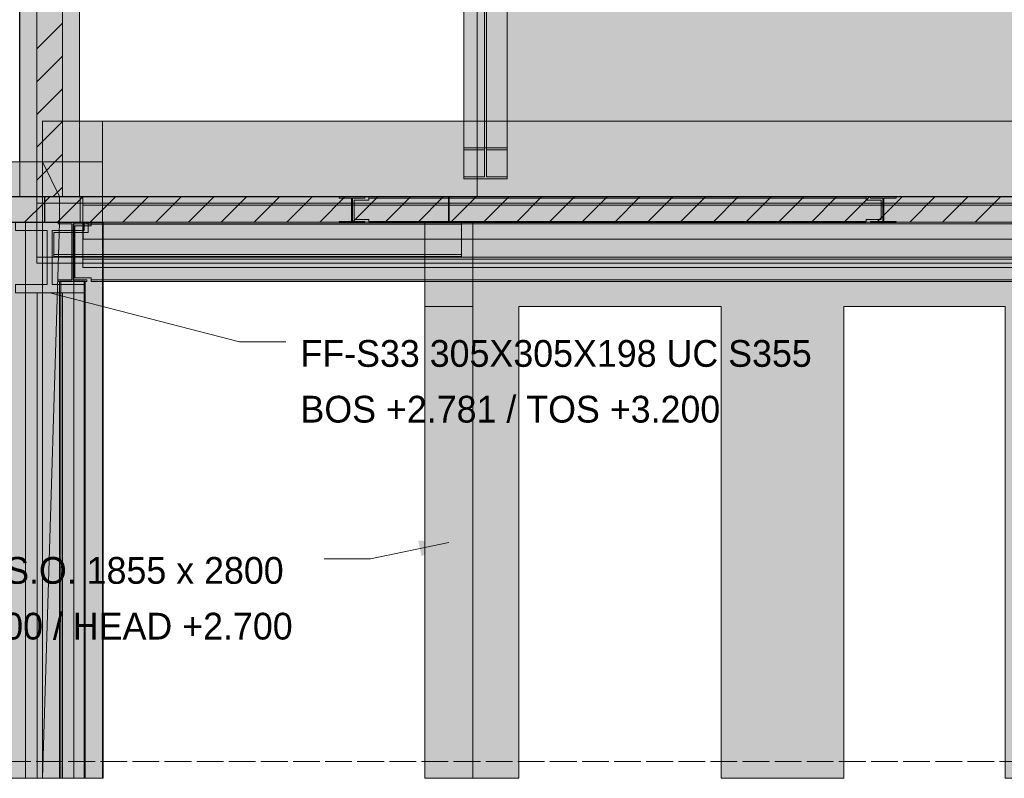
# Model space of a CAD drawing. Header units: millimetres. Extents: x 17 to 413, y 4 to 292.
# Tile 5 of 57: x 105 to 152, y 76 to 112. Entities that reach past the tile are written whole.
import ezdxf

# ---------------------------------------------------------------- set-up
doc = ezdxf.new("R2010")
doc.units = ezdxf.units.MM
doc.linetypes.add('DASHED', pattern=[1.524, 1.27, -0.254])
for name, color, linetype in [('FILL-C_BDBDBF', 7, 'Continuous'), ('FILL-EPS', 7, 'Continuous'), ('FILL-INK', 7, 'Continuous'), ('FILL-LIGHT', 7, 'Continuous'), ('FILL-STEEL', 7, 'Continuous'), ('FILL-WHITE', 7, 'Continuous'), ('LINE-CORE', 7, 'Continuous'), ('LINE-INK', 7, 'Continuous'), ('LINE-STEEL-DASH', 7, 'DASHED'), ('LINE-STEEL_GREY', 7, 'Continuous'), ('TEXT-INK', 7, 'Continuous')]:
    doc.layers.add(name, color=color, linetype=linetype)

msp = doc.modelspace()

# ---------------------------------------------------------------- hatches: boundary and pattern name
at = {"layer": 'FILL-C_BDBDBF', "true_color": 0xbdbdbf}
h = msp.add_hatch(color=9, dxfattribs=at)
h.dxf.hatch_style = 1
h.paths.add_polyline_path([(107.113, 103.845), (105.894, 103.845), (105.894, 128.445), (107.113, 128.445)])
at = {"layer": 'FILL-EPS', "true_color": 0xccffff}
h = msp.add_hatch(color=7, dxfattribs=at)
h.dxf.hatch_style = 1
h.paths.add_polyline_path([(105.894, 128.445), (105.894, 103.845), (105.865, 103.845), (105.081, 103.845), (105.081, 117.145), (105.081, 125.389), (105.081, 128.445)])
h = msp.add_hatch(color=7, dxfattribs=at)
h.dxf.hatch_style = 1
h.paths.add_polyline_path([(107.926, 128.445), (107.926, 125.389), (107.926, 112.089), (107.926, 103.845), (107.113, 103.845), (107.113, 128.445), (107.142, 128.445)])
h = msp.add_hatch(color=7, dxfattribs=at)
h.dxf.hatch_style = 1
h.paths.add_polyline_path([(124.574, 102.645), (126.588, 102.645), (126.588, 101.619), (126.588, 98.649), (126.239, 98.649), (124.302, 98.649), (124.302, 101.619), (124.302, 102.644), (124.302, 102.645)])
at = {"layer": 'FILL-INK', "true_color": 0x1a1a1f}
h = msp.add_hatch(color=250, dxfattribs=at)
h.dxf.hatch_style = 1
h.paths.add_polyline_path([(106.506, 99.293), (107.957, 99.311), (107.766, 98.575)])
h = msp.add_hatch(color=250, dxfattribs=at)
h.dxf.hatch_style = 1
h.paths.add_polyline_path([(125.443, 87.445), (124.15, 86.787), (123.995, 87.531)])
at = {"layer": 'FILL-LIGHT', "true_color": 0xcccccf}
h = msp.add_hatch(color=254, dxfattribs=at)
h.dxf.hatch_style = 1
h.paths.add_polyline_path([(102.282, 103.845), (106.256, 103.845), (106.256, 103.749), (106.256, 102.645), (87.726, 102.645), (87.726, 103.845)])
h = msp.add_hatch(color=254, dxfattribs=at)
h.dxf.hatch_style = 1
h.paths.add_polyline_path([(116.576, 103.845), (125.436, 103.845), (125.436, 103.29), (125.436, 102.645), (115.137, 102.645), (106.276, 102.645), (106.276, 103.2), (106.276, 103.845)])
h = msp.add_hatch(color=254, dxfattribs=at)
h.dxf.hatch_style = 1
h.paths.add_polyline_path([(125.456, 103.845), (157.065, 103.845), (158.666, 103.845), (158.666, 103.787), (158.666, 102.645), (127.057, 102.645), (125.456, 102.645), (125.456, 102.703)])
at = {"layer": 'FILL-STEEL', "true_color": 0x0d2973}
h = msp.add_hatch(color=166, dxfattribs=at)
h.dxf.hatch_style = 1
h.paths.add_polyline_path([(104.878, 99.293), (104.878, 99.684), (104.878, 99.687), (104.89, 99.687), (106.384, 99.687), (106.384, 102.232), (106.384, 102.251), (106.372, 102.251), (104.878, 102.251), (104.878, 102.642), (104.878, 102.645), (104.903, 102.645), (108.134, 102.645), (108.134, 102.254), (108.134, 102.251), (108.122, 102.251), (106.628, 102.251), (106.628, 99.707), (106.628, 99.687), (106.64, 99.687), (108.134, 99.687), (108.134, 99.296), (108.134, 99.293), (108.109, 99.293)])
at = {"layer": 'FILL-WHITE', "true_color": 0xffffff}
h = msp.add_hatch(color=7, dxfattribs=at)
h.dxf.hatch_style = 1
h.paths.add_polyline_path([(126.161, 128.877), (128.211, 128.877), (128.211, 106.179), (126.161, 106.179)])
h = msp.add_hatch(color=7, dxfattribs=at)
h.dxf.hatch_style = 1
h.paths.add_polyline_path([(127.145, 128.739), (127.145, 106.081), (126.161, 106.081), (126.161, 128.739)])
h = msp.add_hatch(color=7, dxfattribs=at)
h.dxf.hatch_style = 1
h.paths.add_polyline_path([(128.211, 128.739), (128.211, 106.081), (127.227, 106.081), (127.227, 128.739)])
h = msp.add_hatch(color=7, dxfattribs=at)
h.dxf.hatch_style = 1
h.paths.add_polyline_path([(107.926, 128.445), (107.926, 105.506), (105.079, 105.506), (105.079, 128.445)])
h = msp.add_hatch(color=7, dxfattribs=at)
h.dxf.hatch_style = 1
h.paths.add_polyline_path([(105.081, 128.445), (107.926, 128.445), (107.926, 105.506), (105.081, 105.506), (105.08, 105.493), (105.079, 105.493), (105.079, 128.445)])
h = msp.add_hatch(color=7, dxfattribs=at)
h.dxf.hatch_style = 1
h.paths.add_polyline_path([(107.926, 128.445), (107.926, 103.845), (105.081, 103.845), (105.081, 128.445)])
h = msp.add_hatch(color=7, dxfattribs=at)
h.dxf.hatch_style = 1
h.paths.add_polyline_path([(127.145, 126.933), (127.145, 104.804), (126.161, 104.804), (126.161, 126.933)])
h = msp.add_hatch(color=7, dxfattribs=at)
h.dxf.hatch_style = 1
h.paths.add_polyline_path([(126.161, 104.707), (126.161, 126.795), (128.211, 126.795), (128.211, 104.707)])
h = msp.add_hatch(color=7, dxfattribs=at)
h.dxf.hatch_style = 1
h.paths.add_polyline_path([(200.418, 126.845), (218.446, 108.817), (218.446, 103.845), (126.786, 103.845), (126.786, 126.845)])
h = msp.add_hatch(color=7, dxfattribs=at)
h.dxf.hatch_style = 1
h.paths.add_polyline_path([(200.418, 126.845), (218.446, 108.817), (218.446, 103.845), (126.786, 103.845), (126.786, 126.845)])
h = msp.add_hatch(color=7, dxfattribs=at)
h.dxf.hatch_style = 1
h.paths.add_polyline_path([(128.211, 126.933), (128.211, 104.804), (127.227, 104.804), (127.227, 126.933)])
h = msp.add_hatch(color=7, dxfattribs=at)
h.dxf.hatch_style = 1
h.paths.add_polyline_path([(105.081, 103.845), (105.081, 123.849), (107.926, 123.849), (107.926, 103.845)])
h = msp.add_hatch(color=7, dxfattribs=at)
h.dxf.hatch_style = 1
h.paths.add_polyline_path([(107.926, 123.849), (107.926, 103.845), (105.081, 103.845), (105.081, 123.849)])
h = msp.add_hatch(color=7, dxfattribs=at)
h.dxf.hatch_style = 1
h.paths.add_polyline_path([(106.163, 107.458), (106.163, 107.458), (106.164, 107.458), (106.165, 107.445)])
h = msp.add_hatch(color=7, dxfattribs=at)
h.dxf.hatch_style = 1
h.paths.add_polyline_path([(109.01, 107.445), (109.012, 107.449), (109.012, 107.445), (109.012, 107.445), (109.012, 103.855), (109.01, 103.855), (107.959, 103.855), (107.959, 102.635), (109.01, 102.635), (109.011, 102.648), (109.012, 102.648), (109.012, 76.245), (109.01, 76.245), (106.165, 76.245), (106.165, 107.445)])
h = msp.add_hatch(color=7, dxfattribs=at)
h.dxf.hatch_style = 1
h.paths.add_polyline_path([(109.012, 107.445), (109.012, 76.245), (106.165, 76.245), (106.165, 107.445)])
h = msp.add_hatch(color=7, dxfattribs=at)
h.dxf.hatch_style = 1
h.paths.add_polyline_path([(109.01, 107.445), (109.01, 103.855), (106.978, 103.855), (106.978, 102.635), (109.01, 102.635), (109.01, 76.245), (106.165, 76.245), (106.165, 107.445)])
h = msp.add_hatch(color=7, dxfattribs=at)
h.dxf.hatch_style = 1
h.paths.add_polyline_path([(106.165, 107.445), (109.01, 107.445), (109.01, 103.855), (106.978, 103.855), (106.978, 102.635), (109.01, 102.635), (109.01, 76.245), (106.165, 76.245)])
h = msp.add_hatch(color=7, dxfattribs=at)
h.dxf.hatch_style = 1
h.paths.add_polyline_path([(109.012, 107.445), (159.125, 107.445), (159.125, 76.245), (157.866, 76.245), (157.866, 102.649), (109.038, 102.649), (109.038, 76.245), (109.038, 76.245), (109.038, 76.245), (109.012, 76.245), (109.012, 107.445)])
h = msp.add_hatch(color=7, dxfattribs=at)
h.dxf.hatch_style = 1
h.paths.add_polyline_path([(109.012, 103.855), (109.012, 107.445), (159.125, 107.445), (159.125, 103.855), (109.012, 103.855)])
h = msp.add_hatch(color=7, dxfattribs=at)
h.dxf.hatch_style = 1
h.paths.add_polyline_path([(126.161, 104.804), (127.145, 104.804), (127.145, 106.081), (126.161, 106.081), (126.161, 106.179), (128.211, 106.179), (128.211, 106.081), (127.227, 106.081), (127.227, 104.804), (128.211, 104.804), (128.211, 104.707), (126.161, 104.707)])
h = msp.add_hatch(color=7, dxfattribs=at)
h.dxf.hatch_style = 1
h.paths.add_polyline_path([(128.211, 106.179), (128.224, 106.18), (128.224, 106.18), (128.224, 106.18)])
h = msp.add_hatch(color=7, dxfattribs=at)
h.dxf.hatch_style = 1
h.paths.add_polyline_path([(106.165, 105.506), (106.165, 76.245), (100.266, 76.245), (100.266, 99.649), (87.726, 99.649), (87.726, 105.506)])
h = msp.add_hatch(color=7, dxfattribs=at)
h.dxf.hatch_style = 1
h.paths.add_polyline_path([(106.165, 105.506), (106.165, 103.855), (87.726, 103.855), (87.726, 105.506)])
h = msp.add_hatch(color=7, dxfattribs=at)
h.dxf.hatch_style = 1
h.paths.add_polyline_path([(105.092, 105.505), (105.079, 105.506)])
h = msp.add_hatch(color=7, dxfattribs=at)
h.dxf.hatch_style = 1
h.paths.add_polyline_path([(106.978, 103.855), (106.978, 102.635), (106.978, 102.622), (106.977, 102.622), (106.165, 76.245), (106.165, 105.506)])
h = msp.add_hatch(color=7, dxfattribs=at)
h.dxf.hatch_style = 1
h.paths.add_polyline_path([(106.165, 105.506), (109.01, 105.506), (109.01, 103.855), (106.978, 103.855)])
h = msp.add_hatch(color=7, dxfattribs=at)
h.dxf.hatch_style = 1
h.paths.add_polyline_path([(106.165, 76.245), (106.165, 102.635), (109.01, 102.635), (109.01, 103.855), (106.165, 103.855), (106.165, 105.506), (109.01, 105.506), (109.01, 102.636), (109.01, 102.635), (109.01, 76.245), (109.01, 76.245)])
h = msp.add_hatch(color=7, dxfattribs=at)
h.dxf.hatch_style = 1
h.paths.add_polyline_path([(109.01, 105.51), (109.01, 105.506), (109.01, 105.506)])
h = msp.add_hatch(color=7, dxfattribs=at)
h.dxf.hatch_style = 1
h.paths.add_polyline_path([(106.165, 103.855), (106.165, 102.635), (87.726, 102.635), (87.726, 103.855)])
h = msp.add_hatch(color=7, dxfattribs=at)
h.dxf.hatch_style = 1
h.paths.add_polyline_path([(105.898, 103.845), (214.226, 103.845), (214.226, 103.553), (105.898, 103.553)])
h = msp.add_hatch(color=7, dxfattribs=at)
h.dxf.hatch_style = 1
h.paths.add_polyline_path([(105.898, 103.845), (214.226, 103.845), (214.226, 103.553), (105.898, 103.553)])
h = msp.add_hatch(color=7, dxfattribs=at)
h.dxf.hatch_style = 1
h.paths.add_polyline_path([(106.165, 102.635), (106.165, 103.855), (106.978, 103.855), (106.978, 102.635), (106.165, 102.635)])
h = msp.add_hatch(color=7, dxfattribs=at)
h.dxf.hatch_style = 1
h.paths.add_polyline_path([(107.959, 102.635), (107.959, 103.855), (109.012, 103.855), (109.012, 102.635)])
h = msp.add_hatch(color=7, dxfattribs=at)
h.dxf.hatch_style = 1
h.paths.add_polyline_path([(108.082, 103.845), (214.226, 103.845), (214.226, 103.451), (108.082, 103.451)])
h = msp.add_hatch(color=7, dxfattribs=at)
h.dxf.hatch_style = 1
h.paths.add_polyline_path([(108.082, 103.845), (214.226, 103.845), (214.226, 103.451), (108.082, 103.451)])
h = msp.add_hatch(color=7, dxfattribs=at)
h.dxf.hatch_style = 1
h.paths.add_polyline_path([(109.012, 103.855), (159.125, 103.855), (159.125, 102.635), (157.866, 102.635), (157.866, 102.649), (109.038, 102.649), (109.038, 102.635), (109.012, 102.635)])
h = msp.add_hatch(color=7, dxfattribs=at)
h.dxf.hatch_style = 1
h.paths.add_polyline_path([(120.238, 103.845), (120.241, 103.845), (121.459, 103.845), (121.459, 103.791), (120.873, 103.791), (120.873, 103.461), (120.873, 102.68), (121.459, 102.68), (121.459, 102.626), (120.241, 102.626), (120.241, 102.68), (120.827, 102.68), (120.827, 103.791), (120.241, 103.791), (120.241, 103.845), (120.228, 103.846), (120.228, 103.846), (120.228, 103.846)])
h = msp.add_hatch(color=7, dxfattribs=at)
h.dxf.hatch_style = 1
h.paths.add_polyline_path([(120.241, 102.68), (120.827, 102.68), (120.827, 103.791), (120.241, 103.791), (120.241, 103.845), (121.459, 103.845), (121.459, 103.791), (120.873, 103.791), (120.873, 102.68), (121.459, 102.68), (121.459, 102.626), (120.241, 102.626)])
h = msp.add_hatch(color=7, dxfattribs=at)
h.dxf.hatch_style = 1
h.paths.add_polyline_path([(120.954, 103.693), (121.658, 103.693), (121.658, 103.791), (145.258, 103.791), (145.258, 103.693), (145.962, 103.693), (145.962, 102.778), (145.258, 102.778), (145.258, 102.68), (121.658, 102.68), (121.658, 102.778), (120.954, 102.778)])
h = msp.add_hatch(color=7, dxfattribs=at)
h.dxf.hatch_style = 1
h.paths.add_polyline_path([(121.658, 103.693), (121.658, 103.791), (145.258, 103.791), (145.258, 103.693), (145.962, 103.693), (145.962, 102.778), (145.258, 102.778), (145.258, 102.68), (121.658, 102.68), (121.658, 102.778), (120.954, 102.778), (120.954, 103.693)])
h = msp.add_hatch(color=7, dxfattribs=at)
h.dxf.hatch_style = 1
h.paths.add_polyline_path([(120.954, 103.693), (121.658, 103.693), (121.658, 103.791), (145.258, 103.791), (145.258, 103.693), (145.962, 103.693), (145.962, 102.778), (145.258, 102.778), (145.258, 102.68), (121.658, 102.68), (121.658, 102.778), (120.954, 102.778)])
h = msp.add_hatch(color=7, dxfattribs=at)
h.dxf.hatch_style = 1
h.paths.add_polyline_path([(121.658, 103.693), (121.658, 103.791), (145.258, 103.791), (145.258, 103.693), (145.962, 103.693), (145.962, 102.778), (145.258, 102.778), (145.258, 102.68), (121.658, 102.68), (121.658, 102.778), (120.954, 102.778), (120.954, 103.693)])
h = msp.add_hatch(color=7, dxfattribs=at)
h.dxf.hatch_style = 1
h.paths.add_polyline_path([(121.472, 103.846), (121.472, 103.846), (121.472, 103.846), (121.459, 103.845)])
h = msp.add_hatch(color=7, dxfattribs=at)
h.dxf.hatch_style = 1
h.paths.add_polyline_path([(121.658, 103.845), (145.258, 103.845), (145.258, 103.791), (121.658, 103.791)])
h = msp.add_hatch(color=7, dxfattribs=at)
h.dxf.hatch_style = 1
h.paths.add_polyline_path([(121.658, 103.845), (145.258, 103.845), (145.258, 103.791), (121.658, 103.791)])
h = msp.add_hatch(color=7, dxfattribs=at)
h.dxf.hatch_style = 1
h.paths.add_polyline_path([(121.658, 103.845), (145.258, 103.845), (145.258, 103.791), (121.658, 103.791)])
h = msp.add_hatch(color=7, dxfattribs=at)
h.dxf.hatch_style = 1
h.paths.add_polyline_path([(121.658, 103.845), (145.258, 103.845), (145.258, 103.791), (121.658, 103.791)])
h = msp.add_hatch(color=7, dxfattribs=at)
h.dxf.hatch_style = 1
h.paths.add_polyline_path([(145.454, 103.845), (145.457, 103.845), (146.675, 103.845), (146.675, 103.791), (146.089, 103.791), (146.089, 103.461), (146.089, 102.68), (146.675, 102.68), (146.675, 102.626), (145.457, 102.626), (145.457, 102.68), (146.043, 102.68), (146.043, 103.791), (145.457, 103.791), (145.457, 103.845), (145.444, 103.846), (145.444, 103.846), (145.444, 103.846)])
h = msp.add_hatch(color=7, dxfattribs=at)
h.dxf.hatch_style = 1
h.paths.add_polyline_path([(145.457, 102.68), (146.043, 102.68), (146.043, 103.791), (145.457, 103.791), (145.457, 103.845), (146.675, 103.845), (146.675, 103.791), (146.089, 103.791), (146.089, 102.68), (146.675, 102.68), (146.675, 102.626), (145.457, 102.626)])
h = msp.add_hatch(color=7, dxfattribs=at)
h.dxf.hatch_style = 1
h.paths.add_polyline_path([(146.688, 103.846), (146.688, 103.846), (146.688, 103.846), (146.675, 103.845)])
h = msp.add_hatch(color=7, dxfattribs=at)
h.dxf.hatch_style = 1
h.paths.add_polyline_path([(105.898, 103.553), (214.226, 103.553), (214.226, 100.988), (105.898, 100.988)])
h = msp.add_hatch(color=7, dxfattribs=at)
h.dxf.hatch_style = 1
h.paths.add_polyline_path([(214.226, 103.553), (214.226, 100.988), (105.898, 100.988), (105.898, 103.553)])
h = msp.add_hatch(color=7, dxfattribs=at)
h.dxf.hatch_style = 1
h.paths.add_polyline_path([(108.082, 103.451), (214.226, 103.451), (214.226, 100.887), (108.082, 100.887)])
h = msp.add_hatch(color=7, dxfattribs=at)
h.dxf.hatch_style = 1
h.paths.add_polyline_path([(214.226, 103.451), (214.226, 100.887), (108.082, 100.887), (108.082, 103.451)])
h = msp.add_hatch(color=7, dxfattribs=at)
h.dxf.hatch_style = 1
h.paths.add_polyline_path([(120.827, 102.68), (120.827, 103.461), (120.873, 103.461), (120.873, 102.68), (121.459, 102.68), (121.459, 102.626), (120.241, 102.626), (120.241, 102.68)])
h = msp.add_hatch(color=7, dxfattribs=at)
h.dxf.hatch_style = 1
h.paths.add_polyline_path([(146.043, 102.68), (146.043, 103.461), (146.089, 103.461), (146.089, 102.68), (146.675, 102.68), (146.675, 102.626), (145.457, 102.626), (145.457, 102.68)])
h = msp.add_hatch(color=7, dxfattribs=at)
h.dxf.hatch_style = 1
h.paths.add_polyline_path([(106.165, 102.635), (106.165, 76.245), (100.266, 76.245), (100.266, 99.649), (87.726, 99.649), (87.726, 102.635)])
h = msp.add_hatch(color=7, dxfattribs=at)
h.dxf.hatch_style = 1
h.paths.add_polyline_path([(104.878, 99.687), (106.384, 99.687), (106.384, 102.251), (104.878, 102.251), (104.878, 102.645), (108.134, 102.645), (108.134, 102.251), (106.628, 102.251), (106.628, 99.687), (108.134, 99.687), (108.134, 99.293), (104.878, 99.293)])
h = msp.add_hatch(color=7, dxfattribs=at)
h.dxf.hatch_style = 1
h.paths.add_polyline_path([(106.165, 102.645), (106.165, 102.635), (105.364, 102.635), (105.364, 102.645)])
h = msp.add_hatch(color=7, dxfattribs=at)
h.dxf.hatch_style = 1
h.paths.add_polyline_path([(105.364, 102.645), (107.65, 102.645), (107.65, 76.245), (105.364, 76.245)])
h = msp.add_hatch(color=7, dxfattribs=at)
h.dxf.hatch_style = 1
h.paths.add_polyline_path([(105.364, 102.635), (107.65, 102.635), (107.65, 76.245), (105.364, 76.245), (105.364, 102.635)])
h = msp.add_hatch(color=7, dxfattribs=at)
h.dxf.hatch_style = 1
h.paths.add_polyline_path([(106.978, 102.649), (106.978, 102.635), (109.01, 102.635), (109.01, 76.245), (106.165, 76.245), (106.165, 102.649)])
h = msp.add_hatch(color=7, dxfattribs=at)
h.dxf.hatch_style = 1
h.paths.add_polyline_path([(106.978, 102.649), (106.978, 102.635), (109.01, 102.635), (109.01, 76.245), (106.165, 76.245), (106.165, 102.649)])
h = msp.add_hatch(color=7, dxfattribs=at)
h.dxf.hatch_style = 1
h.paths.add_polyline_path([(106.165, 102.645), (107.65, 102.645), (107.65, 102.635), (106.165, 102.635)])
h = msp.add_hatch(color=7, dxfattribs=at)
h.dxf.hatch_style = 1
h.paths.add_polyline_path([(106.978, 102.635), (109.01, 102.635), (109.01, 76.245), (106.165, 76.245), (106.978, 102.635)])
h = msp.add_hatch(color=7, dxfattribs=at)
h.dxf.hatch_style = 1
h.paths.add_polyline_path([(106.706, 101.107), (106.706, 102.157), (108.33, 102.157), (108.33, 102.557), (126.05, 102.557), (126.05, 101.107), (108.33, 101.107)])
h = msp.add_hatch(color=7, dxfattribs=at)
h.dxf.hatch_style = 1
h.paths.add_polyline_path([(106.706, 102.157), (108.33, 102.157), (108.33, 102.557), (126.05, 102.557), (126.05, 101.107), (108.33, 101.107), (106.706, 101.107)])
h = msp.add_hatch(color=7, dxfattribs=at)
h.dxf.hatch_style = 1
h.paths.add_polyline_path([(106.889, 102.646), (106.889, 102.646), (106.902, 102.645), (106.889, 102.646)])
h = msp.add_hatch(color=7, dxfattribs=at)
h.dxf.hatch_style = 1
h.paths.add_polyline_path([(106.902, 99.911), (107.558, 99.911), (107.558, 102.567), (106.902, 102.567), (106.902, 102.645), (108.27, 102.645), (108.27, 102.567), (107.614, 102.567), (107.614, 99.911), (108.27, 99.911), (108.27, 99.834), (106.902, 99.834)])
h = msp.add_hatch(color=7, dxfattribs=at)
h.dxf.hatch_style = 1
h.paths.add_polyline_path([(108.27, 102.645), (108.27, 102.567), (107.614, 102.567), (107.614, 99.911), (108.27, 99.911), (108.27, 99.834), (106.902, 99.834), (106.902, 99.911), (107.558, 99.911), (107.558, 102.567), (106.902, 102.567), (106.902, 102.645)])
h = msp.add_hatch(color=7, dxfattribs=at)
h.dxf.hatch_style = 1
h.paths.add_polyline_path([(107.698, 102.469), (108.474, 102.469), (108.474, 102.567), (159.578, 102.567), (159.578, 102.421), (160.426, 102.421), (160.426, 99.911), (159.578, 99.911), (108.474, 99.911), (108.474, 100.01), (107.698, 100.01)])
h = msp.add_hatch(color=7, dxfattribs=at)
h.dxf.hatch_style = 1
h.paths.add_polyline_path([(108.474, 102.469), (108.474, 102.567), (159.578, 102.567), (159.578, 102.421), (160.426, 102.421), (160.426, 99.911), (159.578, 99.911), (108.474, 99.911), (108.474, 100.01), (107.698, 100.01), (107.698, 102.469)])
h = msp.add_hatch(color=7, dxfattribs=at)
h.dxf.hatch_style = 1
h.paths.add_polyline_path([(108.082, 102.565), (108.082, 102.645), (214.226, 102.645), (214.226, 102.645), (214.226, 102.645), (214.226, 102.565), (108.082, 102.565), (108.082, 102.565)])
h = msp.add_hatch(color=7, dxfattribs=at)
h.dxf.hatch_style = 1
h.paths.add_polyline_path([(108.082, 102.645), (214.226, 102.645), (214.226, 101.845), (108.082, 101.845)])
h = msp.add_hatch(color=7, dxfattribs=at)
h.dxf.hatch_style = 1
h.paths.add_polyline_path([(108.082, 102.565), (214.226, 102.565), (214.226, 101.845), (108.082, 101.845)])
h = msp.add_hatch(color=7, dxfattribs=at)
h.dxf.hatch_style = 1
h.paths.add_polyline_path([(108.09, 102.645), (214.21, 102.645), (214.21, 101.845), (108.09, 101.845)])
h = msp.add_hatch(color=7, dxfattribs=at)
h.dxf.hatch_style = 1
h.paths.add_polyline_path([(108.09, 102.565), (108.09, 102.645), (214.21, 102.645), (214.21, 102.645), (214.21, 102.645), (214.21, 102.565), (108.09, 102.565), (108.09, 102.565)])
h = msp.add_hatch(color=7, dxfattribs=at)
h.dxf.hatch_style = 1
h.paths.add_polyline_path([(108.09, 102.565), (214.21, 102.565), (214.21, 101.845), (108.09, 101.845)])
h = msp.add_hatch(color=7, dxfattribs=at)
h.dxf.hatch_style = 1
h.paths.add_polyline_path([(108.147, 102.648), (108.147, 102.648), (108.147, 102.648), (108.147, 102.648), (108.147, 102.648), (108.147, 102.647), (108.134, 102.645)])
h = msp.add_hatch(color=7, dxfattribs=at)
h.dxf.hatch_style = 1
h.paths.add_polyline_path([(108.283, 102.646), (108.283, 102.646), (108.283, 102.646), (108.27, 102.645)])
h = msp.add_hatch(color=7, dxfattribs=at)
h.dxf.hatch_style = 1
h.paths.add_polyline_path([(108.33, 102.645), (126.05, 102.645), (126.05, 102.557), (108.33, 102.557)])
h = msp.add_hatch(color=7, dxfattribs=at)
h.dxf.hatch_style = 1
h.paths.add_polyline_path([(126.05, 102.645), (126.05, 102.557), (108.33, 102.557), (108.33, 102.645)])
h = msp.add_hatch(color=7, dxfattribs=at)
h.dxf.hatch_style = 1
h.paths.add_polyline_path([(108.474, 102.645), (159.578, 102.645), (159.578, 102.567), (108.474, 102.567)])
h = msp.add_hatch(color=7, dxfattribs=at)
h.dxf.hatch_style = 1
h.paths.add_polyline_path([(159.578, 102.645), (159.578, 102.567), (108.474, 102.567), (108.474, 102.645)])
h = msp.add_hatch(color=7, dxfattribs=at)
h.dxf.hatch_style = 1
h.paths.add_polyline_path([(109.012, 102.635), (109.038, 102.635), (109.038, 76.245), (109.012, 76.245)])
h = msp.add_hatch(color=7, dxfattribs=at)
h.dxf.hatch_style = 1
h.paths.add_polyline_path([(121.658, 102.68), (145.258, 102.68), (145.258, 102.626), (121.658, 102.626)])
h = msp.add_hatch(color=7, dxfattribs=at)
h.dxf.hatch_style = 1
h.paths.add_polyline_path([(121.658, 102.68), (145.258, 102.68), (145.258, 102.626), (121.658, 102.626)])
h = msp.add_hatch(color=7, dxfattribs=at)
h.dxf.hatch_style = 1
h.paths.add_polyline_path([(121.658, 102.68), (145.258, 102.68), (145.258, 102.626), (121.658, 102.626)])
h = msp.add_hatch(color=7, dxfattribs=at)
h.dxf.hatch_style = 1
h.paths.add_polyline_path([(121.658, 102.68), (145.258, 102.68), (145.258, 102.626), (121.658, 102.626)])
h = msp.add_hatch(color=7, dxfattribs=at)
h.dxf.hatch_style = 1
h.paths.add_polyline_path([(124.302, 102.645), (126.588, 102.645), (126.589, 102.658), (126.59, 102.658), (126.59, 76.245), (126.588, 76.245), (126.588, 76.245), (126.588, 76.245), (124.302, 76.245)])
h = msp.add_hatch(color=7, dxfattribs=at)
h.dxf.hatch_style = 1
h.paths.add_polyline_path([(126.59, 102.645), (126.59, 76.245), (124.302, 76.245), (124.302, 102.645)])
h = msp.add_hatch(color=7, dxfattribs=at)
h.dxf.hatch_style = 1
h.paths.add_polyline_path([(126.588, 102.645), (126.588, 76.245), (124.302, 76.245), (124.302, 102.645)])
h = msp.add_hatch(color=7, dxfattribs=at)
h.dxf.hatch_style = 1
h.paths.add_polyline_path([(126.577, 102.645), (126.577, 102.646), (126.577, 102.646), (126.577, 102.646), (126.577, 102.646), (126.577, 102.646), (126.577, 102.647), (126.578, 102.648), (126.59, 102.645), (126.577, 102.645)])
h = msp.add_hatch(color=7, dxfattribs=at)
h.dxf.hatch_style = 1
h.paths.add_polyline_path([(126.59, 102.645), (126.59, 102.645), (126.585, 102.645)])
h = msp.add_hatch(color=7, dxfattribs=at)
h.dxf.hatch_style = 1
h.paths.add_polyline_path([(218.321, 102.645), (218.321, 102.635), (218.521, 102.635), (218.521, 76.245), (178.442, 76.245), (178.442, 98.649), (178.429, 98.648), (178.429, 98.649), (170.798, 98.649), (170.798, 76.245), (151.842, 76.245), (151.842, 98.649), (144.198, 98.649), (144.198, 76.245), (138.364, 76.245), (138.364, 98.645), (128.764, 98.645), (128.764, 76.245), (126.59, 76.245), (126.59, 102.645)])
h = msp.add_hatch(color=7, dxfattribs=at)
h.dxf.hatch_style = 1
h.paths.add_polyline_path([(218.321, 102.645), (218.321, 102.635), (218.521, 102.635), (218.521, 76.245), (178.442, 76.245), (178.442, 98.649), (170.798, 98.649), (170.798, 76.245), (151.842, 76.245), (151.842, 98.649), (144.198, 98.649), (144.198, 76.245), (138.364, 76.245), (138.364, 98.645), (128.764, 98.645), (128.764, 76.245), (126.59, 76.245), (126.59, 102.645)])
h = msp.add_hatch(color=7, dxfattribs=at)
h.dxf.hatch_style = 1
h.paths.add_polyline_path([(105.898, 100.988), (214.226, 100.988), (214.226, 100.696), (105.898, 100.696)])
h = msp.add_hatch(color=7, dxfattribs=at)
h.dxf.hatch_style = 1
h.paths.add_polyline_path([(105.898, 100.988), (214.226, 100.988), (214.226, 100.696), (105.898, 100.696)])
h = msp.add_hatch(color=7, dxfattribs=at)
h.dxf.hatch_style = 1
h.paths.add_polyline_path([(106.706, 101.107), (108.33, 101.107), (126.05, 101.107), (126.05, 101.019), (108.33, 101.019), (106.706, 101.019)])
h = msp.add_hatch(color=7, dxfattribs=at)
h.dxf.hatch_style = 1
h.paths.add_polyline_path([(126.05, 101.107), (126.05, 101.019), (108.33, 101.019), (106.706, 101.019), (106.706, 101.107)])
h = msp.add_hatch(color=7, dxfattribs=at)
h.dxf.hatch_style = 1
h.paths.add_polyline_path([(108.082, 100.887), (214.226, 100.887), (214.226, 100.493), (108.082, 100.493)])
h = msp.add_hatch(color=7, dxfattribs=at)
h.dxf.hatch_style = 1
h.paths.add_polyline_path([(108.082, 100.887), (214.226, 100.887), (214.226, 100.493), (108.082, 100.493)])
h = msp.add_hatch(color=7, dxfattribs=at)
h.dxf.hatch_style = 1
h.paths.add_polyline_path([(107.031, 99.837), (107.031, 76.245), (106.976, 76.245), (106.976, 99.837)])
h = msp.add_hatch(color=7, dxfattribs=at)
h.dxf.hatch_style = 1
h.paths.add_polyline_path([(106.976, 99.837), (107.031, 99.837), (107.031, 76.245), (106.976, 76.245)])
h = msp.add_hatch(color=7, dxfattribs=at)
h.dxf.hatch_style = 1
h.paths.add_polyline_path([(107.031, 99.837), (108.141, 99.837), (108.141, 76.245), (107.031, 76.245), (107.031, 99.837)])
h = msp.add_hatch(color=7, dxfattribs=at)
h.dxf.hatch_style = 1
h.paths.add_polyline_path([(107.031, 76.245), (107.031, 99.837), (108.141, 99.837), (108.141, 76.245), (107.031, 76.245)])
h = msp.add_hatch(color=7, dxfattribs=at)
h.dxf.hatch_style = 1
h.paths.add_polyline_path([(108.196, 99.837), (108.196, 76.245), (108.141, 76.245), (108.141, 99.837)])
h = msp.add_hatch(color=7, dxfattribs=at)
h.dxf.hatch_style = 1
h.paths.add_polyline_path([(108.141, 99.837), (108.196, 99.837), (108.196, 76.245), (108.141, 76.245)])
h = msp.add_hatch(color=7, dxfattribs=at)
h.dxf.hatch_style = 1
h.paths.add_polyline_path([(108.474, 99.911), (159.578, 99.911), (160.426, 99.911), (160.426, 99.834), (159.578, 99.834), (108.474, 99.834)])
h = msp.add_hatch(color=7, dxfattribs=at)
h.dxf.hatch_style = 1
h.paths.add_polyline_path([(159.578, 99.911), (160.426, 99.911), (160.426, 99.834), (159.578, 99.834), (108.474, 99.834), (108.474, 99.911)])
h = msp.add_hatch(color=7, dxfattribs=at)
h.dxf.hatch_style = 1
h.paths.add_polyline_path([(105.906, 99.293), (107.106, 99.293), (107.106, 76.245), (105.906, 76.245), (105.906, 99.293)])
h = msp.add_hatch(color=7, dxfattribs=at)
h.dxf.hatch_style = 1
h.paths.add_polyline_path([(105.906, 76.245), (105.906, 99.293), (107.106, 99.293), (107.106, 76.245), (105.906, 76.245)])
h = msp.add_hatch(color=7, dxfattribs=at)
h.dxf.hatch_style = 1
h.paths.add_polyline_path([(124.302, 98.649), (126.588, 98.649), (126.588, 76.245), (124.302, 76.245)])

# ---------------------------------------------------------------- linework, layer by layer
at = {"layer": 'LINE-CORE', "lineweight": 5}
for points in [[(126.161, 128.877), (128.211, 128.877), (128.211, 106.179), (126.161, 106.179)], [(127.145, 128.739), (127.145, 106.081), (126.161, 106.081), (126.161, 128.739)], [(128.211, 128.739), (128.211, 106.081), (127.227, 106.081), (127.227, 128.739)], [(107.926, 128.445), (107.926, 105.506), (107.926, 105.506), (105.079, 105.506), (105.079, 128.445), (105.079, 128.445)], [(105.081, 128.445), (107.926, 128.445), (107.926, 128.445), (107.926, 105.506), (105.081, 105.506), (105.08, 105.493), (105.079, 105.493), (105.079, 128.445)], [(107.926, 128.445), (107.926, 103.845), (105.081, 103.845), (105.081, 128.445)], [(127.145, 126.933), (127.145, 104.804), (126.161, 104.804), (126.161, 126.933)], [(126.161, 104.707), (126.161, 126.795), (128.211, 126.795), (128.211, 126.795), (128.211, 104.707), (126.161, 104.707)], [(200.418, 126.845), (218.446, 108.817), (218.446, 103.845), (126.786, 103.845), (126.786, 126.845)], [(200.418, 126.845), (218.446, 108.817), (218.446, 108.817), (218.446, 108.817), (218.446, 103.845), (126.786, 103.845), (126.786, 103.845), (126.786, 126.845)], [(128.211, 126.933), (128.211, 104.804), (127.227, 104.804), (127.227, 126.933)], [(105.081, 103.845), (105.081, 123.849), (107.926, 123.849), (107.926, 123.849), (107.926, 103.845), (105.081, 103.845)], [(107.926, 123.849), (107.926, 103.845), (107.926, 103.845), (105.081, 103.845), (105.081, 123.849), (105.081, 123.849)], [(106.163, 107.458), (106.163, 107.458), (106.164, 107.458), (106.165, 107.445)], [(109.01, 107.445), (109.012, 107.449), (109.012, 107.445), (109.012, 107.445), (109.012, 103.855), (109.01, 103.855), (107.959, 103.855), (107.959, 102.635), (109.01, 102.635), (109.011, 102.648), (109.012, 102.648), (109.012, 76.245), (109.01, 76.245), (106.165, 76.245), (106.165, 107.445)], [(109.012, 107.445), (109.012, 76.245), (106.165, 76.245), (106.165, 107.445)], [(109.01, 107.445), (109.01, 103.855), (106.978, 103.855), (106.978, 102.635), (109.01, 102.635), (109.01, 76.245), (106.165, 76.245), (106.165, 107.445)], [(106.165, 107.445), (109.01, 107.445), (109.01, 103.855), (106.978, 103.855), (106.978, 102.635), (109.01, 102.635), (109.01, 76.245), (106.165, 76.245)], [(109.012, 107.445), (159.125, 107.445), (159.125, 107.445), (159.125, 76.245), (159.125, 76.245), (159.125, 76.245), (159.125, 76.245), (157.866, 76.245), (157.866, 102.649), (109.038, 102.649), (109.038, 76.245), (109.038, 76.245), (109.038, 76.245), (109.038, 76.245), (109.012, 76.245), (109.012, 107.445), (109.012, 107.445)], [(109.012, 103.855), (109.012, 107.445), (159.125, 107.445), (159.125, 107.445), (159.125, 107.445), (159.125, 107.445), (159.125, 103.855), (109.012, 103.855), (109.012, 103.855), (109.012, 103.855)], [(126.161, 104.804), (127.145, 104.804), (127.145, 106.081), (126.161, 106.081), (126.161, 106.179), (128.211, 106.179), (128.211, 106.081), (127.227, 106.081), (127.227, 104.804), (128.211, 104.804), (128.211, 104.707), (126.161, 104.707)], [(128.211, 106.179), (128.224, 106.18), (128.224, 106.18), (128.224, 106.18), (128.211, 106.179)], [(106.165, 105.506), (106.165, 105.506), (106.165, 105.506), (106.165, 76.245), (100.266, 76.245), (100.266, 99.649), (87.726, 99.649), (87.726, 105.506)], [(106.165, 105.506), (106.165, 103.855), (87.726, 103.855), (87.726, 105.506)], [(105.092, 105.505), (105.092, 105.505), (105.079, 105.506), (105.079, 105.506)], [(106.978, 103.855), (106.978, 102.635), (106.978, 102.622), (106.977, 102.622), (106.165, 76.245), (106.165, 105.506)], [(106.165, 105.506), (109.01, 105.506), (109.01, 103.855), (109.01, 103.855), (109.01, 103.855), (109.01, 103.855), (106.978, 103.855), (106.165, 105.506)], [(106.165, 76.245), (106.165, 102.635), (109.01, 102.635), (109.01, 103.855), (106.165, 103.855), (106.165, 105.506), (109.01, 105.506), (109.01, 105.506), (109.01, 102.636), (109.01, 102.635), (109.01, 76.245), (109.01, 76.245), (106.165, 76.245)], [(109.01, 105.51), (109.01, 105.506), (109.01, 105.506)], [(106.165, 103.855), (106.165, 103.855), (106.165, 102.635), (87.726, 102.635), (87.726, 103.855)], [(105.898, 103.845), (214.226, 103.845), (214.226, 103.553), (105.898, 103.553)], [(105.898, 103.845), (214.226, 103.845), (214.226, 103.553), (105.898, 103.553)], [(106.165, 102.635), (106.165, 102.635), (106.165, 103.855), (106.978, 103.855), (106.978, 103.855), (106.978, 103.855), (106.978, 103.855), (106.978, 102.635), (106.165, 102.635), (106.165, 102.635)], [(107.959, 102.635), (107.959, 103.855), (109.012, 103.855), (109.012, 103.855), (109.012, 102.635), (107.959, 102.635)], [(108.082, 103.845), (214.226, 103.845), (214.226, 103.845), (214.226, 103.451), (108.082, 103.451), (108.082, 103.451)], [(108.082, 103.845), (214.226, 103.845), (214.226, 103.451), (108.082, 103.451)], [(109.012, 103.855), (159.125, 103.855), (159.125, 102.635), (157.866, 102.635), (157.866, 102.649), (109.038, 102.649), (109.038, 102.635), (109.012, 102.635)], [(120.238, 103.845), (120.241, 103.845), (121.459, 103.845), (121.459, 103.791), (120.873, 103.791), (120.873, 103.461), (120.873, 103.461), (120.873, 102.68), (121.459, 102.68), (121.459, 102.626), (120.241, 102.626), (120.241, 102.68), (120.827, 102.68), (120.827, 103.791), (120.241, 103.791), (120.241, 103.845), (120.228, 103.846), (120.228, 103.846), (120.228, 103.846)], [(120.241, 102.68), (120.827, 102.68), (120.827, 103.791), (120.241, 103.791), (120.241, 103.845), (121.459, 103.845), (121.459, 103.791), (120.873, 103.791), (120.873, 102.68), (121.459, 102.68), (121.459, 102.626), (120.241, 102.626)], [(120.954, 103.693), (121.658, 103.693), (121.658, 103.791), (145.258, 103.791), (145.258, 103.791), (145.258, 103.693), (145.962, 103.693), (145.962, 102.778), (145.258, 102.778), (145.258, 102.68), (121.658, 102.68), (121.658, 102.68), (121.658, 102.778), (120.954, 102.778)], [(121.658, 103.693), (121.658, 103.791), (121.658, 103.791), (145.258, 103.791), (145.258, 103.693), (145.962, 103.693), (145.962, 102.778), (145.258, 102.778), (145.258, 102.68), (145.258, 102.68), (121.658, 102.68), (121.658, 102.778), (120.954, 102.778), (120.954, 103.693)], [(120.954, 103.693), (121.658, 103.693), (121.658, 103.791), (145.258, 103.791), (145.258, 103.791), (145.258, 103.693), (145.962, 103.693), (145.962, 102.778), (145.258, 102.778), (145.258, 102.68), (121.658, 102.68), (121.658, 102.68), (121.658, 102.778), (120.954, 102.778)], [(121.658, 103.693), (121.658, 103.791), (121.658, 103.791), (145.258, 103.791), (145.258, 103.693), (145.962, 103.693), (145.962, 102.778), (145.258, 102.778), (145.258, 102.68), (145.258, 102.68), (121.658, 102.68), (121.658, 102.778), (120.954, 102.778), (120.954, 103.693)], [(121.472, 103.846), (121.472, 103.846), (121.472, 103.846), (121.459, 103.845)], [(121.658, 103.845), (145.258, 103.845), (145.258, 103.791), (121.658, 103.791)], [(121.658, 103.845), (145.258, 103.845), (145.258, 103.791), (121.658, 103.791)], [(121.658, 103.845), (145.258, 103.845), (145.258, 103.791), (121.658, 103.791)], [(121.658, 103.845), (145.258, 103.845), (145.258, 103.791), (121.658, 103.791)], [(145.454, 103.845), (145.457, 103.845), (146.675, 103.845), (146.675, 103.791), (146.089, 103.791), (146.089, 103.461), (146.089, 103.461), (146.089, 102.68), (146.675, 102.68), (146.675, 102.626), (145.457, 102.626), (145.457, 102.68), (146.043, 102.68), (146.043, 103.791), (145.457, 103.791), (145.457, 103.845), (145.444, 103.846), (145.444, 103.846), (145.444, 103.846)], [(145.457, 102.68), (146.043, 102.68), (146.043, 103.791), (145.457, 103.791), (145.457, 103.845), (146.675, 103.845), (146.675, 103.791), (146.089, 103.791), (146.089, 102.68), (146.675, 102.68), (146.675, 102.626), (145.457, 102.626)], [(146.688, 103.846), (146.688, 103.846), (146.688, 103.846), (146.675, 103.845)], [(105.898, 103.553), (214.226, 103.553), (214.226, 100.988), (105.898, 100.988)], [(214.226, 103.553), (214.226, 100.988), (105.898, 100.988), (105.898, 103.553)], [(108.082, 103.451), (214.226, 103.451), (214.226, 100.887), (108.082, 100.887)], [(214.226, 103.451), (214.226, 100.887), (108.082, 100.887), (108.082, 103.451)], [(120.827, 102.68), (120.827, 103.461), (120.827, 103.461), (120.827, 103.461), (120.827, 103.461), (120.873, 103.461), (120.873, 102.68), (121.459, 102.68), (121.459, 102.626), (120.241, 102.626), (120.241, 102.68)], [(146.043, 102.68), (146.043, 103.461), (146.043, 103.461), (146.043, 103.461), (146.043, 103.461), (146.089, 103.461), (146.089, 102.68), (146.675, 102.68), (146.675, 102.626), (145.457, 102.626), (145.457, 102.68)], [(106.165, 102.635), (106.165, 76.245), (100.266, 76.245), (100.266, 99.649), (87.726, 99.649), (87.726, 102.635)], [(104.878, 99.687), (106.384, 99.687), (106.384, 102.251), (104.878, 102.251), (104.878, 102.645), (108.134, 102.645), (108.134, 102.251), (106.628, 102.251), (106.628, 99.687), (108.134, 99.687), (108.134, 99.293), (104.878, 99.293)], [(106.165, 102.645), (106.165, 102.635), (105.364, 102.635), (105.364, 102.645)], [(105.364, 102.645), (107.65, 102.645), (107.65, 76.245), (105.364, 76.245)], [(105.364, 102.635), (105.364, 102.635), (107.65, 102.635), (107.65, 76.245), (107.65, 76.245), (107.65, 76.245), (107.65, 76.245), (105.364, 76.245), (105.364, 102.635), (105.364, 102.635)], [(106.978, 102.649), (106.978, 102.635), (109.01, 102.635), (109.01, 76.245), (106.165, 76.245), (106.165, 102.649)], [(106.978, 102.649), (106.978, 102.635), (109.01, 102.635), (109.01, 76.245), (106.165, 76.245), (106.165, 102.649)], [(106.165, 102.645), (107.65, 102.645), (107.65, 102.635), (106.165, 102.635)], [(106.978, 102.635), (106.978, 102.635), (109.01, 102.635), (109.01, 76.245), (109.01, 76.245), (109.01, 76.245), (106.165, 76.245), (106.978, 102.635), (106.978, 102.635)], [(106.706, 101.107), (106.706, 102.157), (108.33, 102.157), (108.33, 102.557), (126.05, 102.557), (126.05, 101.107), (108.33, 101.107), (108.33, 101.107), (106.706, 101.107)], [(106.706, 102.157), (106.706, 102.157), (108.33, 102.157), (108.33, 102.557), (126.05, 102.557), (126.05, 101.107), (108.33, 101.107), (106.706, 101.107)], [(106.889, 102.646), (106.889, 102.646), (106.902, 102.645), (106.889, 102.646)], [(106.902, 99.911), (107.558, 99.911), (107.558, 102.567), (106.902, 102.567), (106.902, 102.567), (106.902, 102.645), (108.27, 102.645), (108.27, 102.567), (107.614, 102.567), (107.614, 99.911), (108.27, 99.911), (108.27, 99.911), (108.27, 99.834), (106.902, 99.834), (106.902, 99.834)], [(108.27, 102.645), (108.27, 102.567), (108.27, 102.567), (107.614, 102.567), (107.614, 99.911), (108.27, 99.911), (108.27, 99.834), (108.27, 99.834), (106.902, 99.834), (106.902, 99.911), (106.902, 99.911), (107.558, 99.911), (107.558, 102.567), (106.902, 102.567), (106.902, 102.645)], [(107.698, 102.469), (108.474, 102.469), (108.474, 102.567), (159.578, 102.567), (159.578, 102.421), (160.426, 102.421), (160.426, 102.421), (160.426, 99.911), (159.578, 99.911), (108.474, 99.911), (108.474, 100.01), (107.698, 100.01)], [(108.474, 102.469), (108.474, 102.567), (159.578, 102.567), (159.578, 102.421), (160.426, 102.421), (160.426, 99.911), (160.426, 99.911), (159.578, 99.911), (108.474, 99.911), (108.474, 100.01), (107.698, 100.01), (107.698, 102.469)], [(108.082, 102.565), (108.082, 102.645), (214.226, 102.645), (214.226, 102.645), (214.226, 102.645), (214.226, 102.565), (108.082, 102.565), (108.082, 102.565)], [(108.082, 102.645), (214.226, 102.645), (214.226, 101.845), (108.082, 101.845)], [(108.082, 102.565), (214.226, 102.565), (214.226, 102.565), (214.226, 101.845), (108.082, 101.845), (108.082, 101.845)], [(108.09, 102.645), (214.21, 102.645), (214.21, 101.845), (108.09, 101.845)], [(108.09, 102.565), (108.09, 102.645), (214.21, 102.645), (214.21, 102.645), (214.21, 102.645), (214.21, 102.565), (108.09, 102.565), (108.09, 102.565)], [(108.09, 102.565), (214.21, 102.565), (214.21, 101.845), (108.09, 101.845)], [(108.147, 102.648), (108.147, 102.648), (108.147, 102.648), (108.147, 102.648), (108.147, 102.648), (108.147, 102.647), (108.134, 102.645)], [(108.283, 102.646), (108.283, 102.646), (108.283, 102.646), (108.27, 102.645)], [(108.33, 102.645), (126.05, 102.645), (126.05, 102.645), (126.05, 102.557), (108.33, 102.557), (108.33, 102.557)], [(126.05, 102.645), (126.05, 102.557), (108.33, 102.557), (108.33, 102.645)], [(108.474, 102.645), (159.578, 102.645), (159.578, 102.645), (159.578, 102.567), (108.474, 102.567), (108.474, 102.567)], [(159.578, 102.645), (159.578, 102.567), (108.474, 102.567), (108.474, 102.645)], [(109.012, 102.635), (109.038, 102.635), (109.038, 76.245), (109.012, 76.245)], [(121.658, 102.68), (145.258, 102.68), (145.258, 102.626), (121.658, 102.626)], [(121.658, 102.68), (145.258, 102.68), (145.258, 102.626), (121.658, 102.626)], [(121.658, 102.68), (145.258, 102.68), (145.258, 102.626), (121.658, 102.626)], [(121.658, 102.68), (145.258, 102.68), (145.258, 102.626), (121.658, 102.626)], [(124.302, 102.645), (126.588, 102.645), (126.589, 102.658), (126.59, 102.658), (126.59, 76.245), (126.588, 76.245), (126.588, 76.245), (126.588, 76.245), (124.302, 76.245)], [(126.59, 102.645), (126.59, 76.245), (124.302, 76.245), (124.302, 102.645)], [(126.588, 102.645), (126.588, 76.245), (124.302, 76.245), (124.302, 102.645)], [(126.577, 102.645), (126.577, 102.646), (126.577, 102.646), (126.577, 102.646), (126.577, 102.646), (126.577, 102.646), (126.577, 102.647), (126.578, 102.648), (126.59, 102.645), (126.577, 102.645)], [(126.59, 102.645), (126.59, 102.645), (126.59, 102.645), (126.585, 102.645)], [(218.321, 102.645), (218.321, 102.635), (218.521, 102.635), (218.521, 76.245), (178.442, 76.245), (178.442, 98.649), (178.429, 98.648), (178.429, 98.649), (170.798, 98.649), (170.798, 76.245), (151.842, 76.245), (151.842, 98.649), (144.198, 98.649), (144.198, 76.245), (138.364, 76.245), (138.364, 98.645), (128.764, 98.645), (128.764, 76.245), (126.59, 76.245), (126.59, 102.645)], [(218.321, 102.645), (218.321, 102.635), (218.521, 102.635), (218.521, 102.635), (218.521, 102.635), (218.521, 102.635), (218.521, 76.245), (178.442, 76.245), (178.442, 98.649), (170.798, 98.649), (170.798, 76.245), (151.842, 76.245), (151.842, 98.649), (144.198, 98.649), (144.198, 76.245), (138.364, 76.245), (138.364, 76.245), (138.364, 98.645), (128.764, 98.645), (128.764, 76.245), (126.59, 76.245), (126.59, 76.245), (126.59, 102.645)], [(105.898, 100.988), (214.226, 100.988), (214.226, 100.696), (105.898, 100.696)], [(105.898, 100.988), (214.226, 100.988), (214.226, 100.696), (105.898, 100.696)], [(106.706, 101.107), (108.33, 101.107), (126.05, 101.107), (126.05, 101.107), (126.05, 101.019), (108.33, 101.019), (108.33, 101.019), (106.706, 101.019)], [(126.05, 101.107), (126.05, 101.019), (108.33, 101.019), (106.706, 101.019), (106.706, 101.107)], [(108.082, 100.887), (214.226, 100.887), (214.226, 100.887), (214.226, 100.493), (108.082, 100.493), (108.082, 100.493)], [(108.082, 100.887), (214.226, 100.887), (214.226, 100.493), (108.082, 100.493)], [(107.031, 99.837), (107.031, 76.245), (106.976, 76.245), (106.976, 99.837)], [(106.976, 99.837), (107.031, 99.837), (107.031, 76.245), (106.976, 76.245)], [(107.031, 99.837), (107.031, 99.837), (108.141, 99.837), (108.141, 76.245), (108.141, 76.245), (108.141, 76.245), (108.141, 76.245), (107.031, 76.245), (107.031, 99.837), (107.031, 99.837)], [(107.031, 76.245), (107.031, 76.245), (107.031, 99.837), (108.141, 99.837), (108.141, 99.837), (108.141, 99.837), (108.141, 99.837), (108.141, 76.245), (107.031, 76.245), (107.031, 76.245)], [(108.196, 99.837), (108.196, 76.245), (108.141, 76.245), (108.141, 99.837)], [(108.141, 99.837), (108.196, 99.837), (108.196, 76.245), (108.141, 76.245)], [(108.474, 99.911), (159.578, 99.911), (159.578, 99.911), (160.426, 99.911), (160.426, 99.834), (159.578, 99.834), (108.474, 99.834), (108.474, 99.834)], [(159.578, 99.911), (160.426, 99.911), (160.426, 99.834), (159.578, 99.834), (159.578, 99.834), (108.474, 99.834), (108.474, 99.911)], [(105.906, 99.293), (105.906, 99.293), (107.106, 99.293), (107.106, 76.245), (107.106, 76.245), (107.106, 76.245), (107.106, 76.245), (105.906, 76.245), (105.906, 99.293), (105.906, 99.293)], [(105.906, 76.245), (105.906, 76.245), (105.906, 99.293), (107.106, 99.293), (107.106, 99.293), (107.106, 99.293), (107.106, 99.293), (107.106, 76.245), (105.906, 76.245), (105.906, 76.245)], [(124.302, 98.649), (126.588, 98.649), (126.588, 76.245), (124.302, 76.245)]]:
    msp.add_lwpolyline(points, close=True, dxfattribs=at)
at = {"layer": 'LINE-INK', "lineweight": 5}
for p, q in [((106.506, 99.293), (115.506, 96.968)), ((115.506, 96.968), (117.706, 96.968)), ((125.443, 87.445), (121.731, 86.67)), ((121.731, 86.67), (119.531, 86.67))]:
    msp.add_line(p, q, dxfattribs=at)
for points in [[(105.894, 128.445), (105.894, 103.845), (105.865, 103.845), (105.081, 103.845), (105.081, 117.145), (105.081, 125.389), (105.081, 128.445)], [(107.926, 125.389), (107.926, 112.089), (107.926, 103.845), (107.113, 103.845), (105.894, 103.845), (105.865, 103.845), (105.081, 103.845), (105.081, 117.145), (105.081, 125.389), (105.081, 128.445), (105.894, 128.445), (107.113, 128.445), (107.142, 128.445), (107.926, 128.445)], [(107.113, 103.845), (105.894, 103.845), (105.894, 128.445), (107.113, 128.445)], [(107.926, 128.445), (107.926, 125.389), (107.926, 112.089), (107.926, 103.845), (107.113, 103.845), (107.113, 128.445), (107.142, 128.445)], [(102.282, 103.845), (106.256, 103.845), (106.256, 103.749), (106.256, 102.645), (87.726, 102.645), (87.726, 103.845)], [(116.576, 103.845), (125.436, 103.845), (125.436, 103.29), (125.436, 102.645), (115.137, 102.645), (106.276, 102.645), (106.276, 103.2), (106.276, 103.845)], [(125.456, 103.845), (157.065, 103.845), (158.666, 103.845), (158.666, 103.787), (158.666, 102.645), (127.057, 102.645), (125.456, 102.645), (125.456, 102.703)], [(104.878, 99.293), (104.878, 99.684), (104.878, 99.687), (104.89, 99.687), (106.384, 99.687), (106.384, 102.232), (106.384, 102.251), (106.372, 102.251), (104.878, 102.251), (104.878, 102.642), (104.878, 102.645), (104.903, 102.645), (108.134, 102.645), (108.134, 102.254), (108.134, 102.251), (108.122, 102.251), (106.628, 102.251), (106.628, 99.707), (106.628, 99.687), (106.64, 99.687), (108.134, 99.687), (108.134, 99.296), (108.134, 99.293), (108.109, 99.293)], [(124.574, 102.645), (126.588, 102.645), (126.588, 101.619), (126.588, 98.649), (126.239, 98.649), (124.302, 98.649), (124.302, 101.619), (124.302, 102.644), (124.302, 102.645)], [(126.239, 98.649), (124.302, 98.649), (124.302, 101.619), (124.302, 102.644), (124.302, 102.645), (124.574, 102.645), (126.588, 102.645), (126.588, 101.619), (126.588, 98.649)]]:
    msp.add_lwpolyline(points, close=True, dxfattribs=at)
at = {"layer": 'LINE-STEEL-DASH', "lineweight": 5}
msp.add_line((84.526, 77.045), (224.526, 77.045), dxfattribs=at)
at = {"layer": 'LINE-STEEL_GREY', "lineweight": 5}
for p, q in [((105.894, 110.869), (107.113, 112.088)), ((105.894, 109.313), (107.113, 110.532)), ((105.894, 107.757), (107.113, 108.976)), ((105.894, 106.202), (107.113, 107.421)), ((105.894, 104.646), (107.113, 105.865)), ((106.649, 103.845), (107.113, 104.31)), ((106.276, 103.605), (106.516, 103.845)), ((106.872, 102.645), (108.072, 103.845)), ((108.427, 102.645), (109.627, 103.845)), ((109.983, 102.645), (111.183, 103.845)), ((111.539, 102.645), (112.739, 103.845)), ((113.094, 102.645), (114.294, 103.845)), ((114.65, 102.645), (115.85, 103.845)), ((116.205, 102.645), (117.405, 103.845)), ((117.761, 102.645), (118.961, 103.845)), ((119.317, 102.645), (120.517, 103.845)), ((120.872, 102.645), (122.072, 103.845)), ((122.428, 102.645), (123.628, 103.845)), ((123.984, 102.645), (125.184, 103.845)), ((125.539, 102.645), (126.739, 103.845)), ((127.095, 102.645), (128.295, 103.845)), ((128.651, 102.645), (129.851, 103.845)), ((130.206, 102.645), (131.406, 103.845)), ((131.762, 102.645), (132.962, 103.845)), ((133.317, 102.645), (134.517, 103.845)), ((134.873, 102.645), (136.073, 103.845)), ((136.429, 102.645), (137.629, 103.845)), ((137.984, 102.645), (139.184, 103.845)), ((139.54, 102.645), (140.74, 103.845)), ((141.096, 102.645), (142.296, 103.845)), ((142.651, 102.645), (143.851, 103.845)), ((144.207, 102.645), (145.407, 103.845)), ((145.762, 102.645), (146.962, 103.845)), ((147.318, 102.645), (148.518, 103.845)), ((148.874, 102.645), (150.074, 103.845)), ((150.429, 102.645), (151.629, 103.845)), ((105.316, 102.645), (106.256, 103.585))]:
    msp.add_line(p, q, dxfattribs=at)

# ---------------------------------------------------------------- texts
at = {"layer": 'TEXT-INK'}
for s, p in [('FF-S33 305X305X198 UC S355', (118.406, 95.778)), ('BOS +2.781 / TOS +3.200', (118.406, 93.132)), ('GF-ID06 S.O. 1855 x 2800', (97.407, 85.479)), ('SILL -0.100 / HEAD +2.700', (97.407, 82.833))]:
    msp.add_text(s, height=1.27, dxfattribs=at).set_placement(p)

doc.saveas('drawing.dxf')
